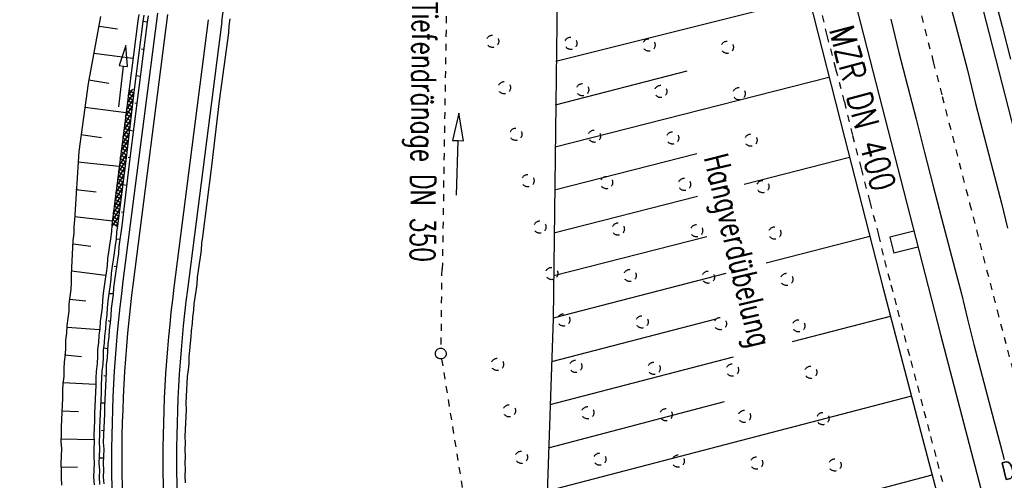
# Model space of a CAD drawing. Extents: x 447882 to 448688, y 437766 to 439043.
# Tile 97 of 121: x 447997 to 448069, y 438871 to 438905. Entities that reach past the tile are written whole.
import ezdxf

# ---------------------------------------------------------------- set-up
doc = ezdxf.new("R2010")
doc.units = 0
doc.header["$LTSCALE"] = 2
doc.header["$MEASUREMENT"] = 0
for name, pattern in [('ACAD_ISO03W100', [0.5, 0.25, -0.25]), ('ACAD_ISO10W100W', [0.5, 0.25, -0.25]), ('AUSGEZOGEN', [0]), ('PUNKTX2', [0.5, 0.25, -0.25])]:
    doc.linetypes.add(name, pattern=pattern)
doc.layers.get('0').update_dxf_attribs({"linetype": 'AUSGEZOGEN'})
for name, color, linetype in [('DB-Bahnachse', 7, 'CONTINUOUS'), ('DB-Boeschungen', 15, 'CONTINUOUS'), ('DB-Durchlässe', 15, 'CONTINUOUS'), ('DB-Gleisachsen', 7, 'CONTINUOUS'), ('DB-Hangverdübelung', 15, 'CONTINUOUS'), ('DB-Ingenieurbauwerke', 15, 'CONTINUOUS'), ('DB-Kabelanlagen', 15, 'CONTINUOUS'), ('DB-Tiefendränage', 15, 'CONTINUOUS'), ('DB-TIEFENDRÄNAGE-SCHRIFT', 15, 'CONTINUOUS'), ('DB-Tiefenentwässerung', 15, 'CONTINUOUS'), ('DB-Weg-Boeschungen', 15, 'CONTINUOUS'), ('DB-Wege', 15, 'CONTINUOUS'), ('FBRTOP', 250, 'AUSGEZOGEN'), ('SCHLITZRINNE', 200, 'AUSGEZOGEN')]:
    doc.layers.add(name, color=color, linetype=linetype)
doc.styles.add('ROMANS', font='romans.shx', dxfattribs={"width": 0.8})

# ---------------------------------------------------------------- blocks, each defined once
blk = doc.blocks.new('*X352')
at = {"color": 0, "linetype": 'ByBlock'}
for p, q in [((269638, -230463), (269626, -230451)), ((270121, -230628), (269705, -230212)), ((269715, -230490), (270005, -230200)), ((269719, -230167), (269765, -230122)), ((269952, -230570), (270244, -230278)), ((270603, -230792), (270015, -230203)), ((270190, -230651), (270484, -230357)), ((270427, -230732), (270724, -230435)), ((271086, -230956), (270487, -230358)), ((270665, -230813), (270964, -230514)), ((270902, -230894), (271204, -230592)), ((271568, -231121), (270960, -230512)), ((271139, -230975), (271443, -230670)), ((272051, -231285), (271433, -230667)), ((271377, -231055), (271683, -230749)), ((271614, -231136), (271923, -230827)), ((271851, -231217), (272163, -230906)), ((272533, -231449), (271906, -230821)), ((272089, -231298), (272403, -230984)), ((272326, -231379), (272643, -231062)), ((273016, -231614), (272378, -230976)), ((272563, -231460), (272882, -231141)), ((272801, -231540), (273122, -231219)), ((273499, -231778), (272851, -231130)), ((273038, -231621), (273362, -231297)), ((273276, -231702), (273602, -231376)), ((273981, -231942), (273324, -231285)), ((273513, -231783), (273842, -231454)), ((273750, -231864), (274081, -231533)), ((274464, -232107), (273796, -231439)), ((273988, -231945), (274321, -231611)), ((274225, -232025), (274561, -231690)), ((274946, -232271), (274269, -231594)), ((274462, -232106), (274798, -231771)), ((274700, -232187), (275035, -231851)), ((275429, -232435), (274746, -231753)), ((274937, -232268), (275273, -231932)), ((275174, -232349), (275510, -232013)), ((275911, -232600), (275229, -231917)), ((275412, -232430), (275748, -232094)), ((276394, -232764), (275711, -232081)), ((275649, -232510), (275985, -232175)), ((275887, -232591), (276222, -232256)), ((276124, -232672), (276460, -232336)), ((276876, -232928), (276194, -232246)), ((276361, -232753), (276697, -232417)), ((276599, -232834), (276934, -232498)), ((277359, -233093), (276676, -232410)), ((276836, -232915), (277172, -232579)), ((277073, -232995), (277409, -232660)), ((277841, -233257), (277159, -232574)), ((277311, -233076), (277647, -232741)), ((277548, -233157), (277884, -232821)), ((278324, -233421), (277641, -232739)), ((277786, -233238), (278121, -232902)), ((278023, -233319), (278359, -232983)), ((278806, -233585), (278124, -232903)), ((278260, -233400), (278596, -233064)), ((278498, -233480), (278833, -233145)), ((279194, -233655), (278606, -233067)), ((278735, -233561), (279071, -233226)), ((278975, -233640), (279307, -233308)), ((279272, -233415), (279089, -233232))]:
    blk.add_line(p, q, dxfattribs=at)

msp = doc.modelspace()

# ---------------------------------------------------------------- linework, layer by layer
at = {"layer": 'DB-Bahnachse', "linetype": 'ACAD_ISO10W100W'}
for p, q in [((448062.21, 438906.976), (448063.568, 438901.682)), ((448063.568, 438901.682), (448064.216, 438899.157)), ((448064.216, 438899.157), (448066.222, 438891.338)), ((448066.222, 438891.338), (448068.227, 438883.519)), ((448068.227, 438883.519), (448070.282, 438875.708))]:
    msp.add_line(p, q, dxfattribs=at)
at = {"layer": 'DB-Boeschungen', "linetype": 'Continuous'}
for p, q in [((448036.153, 438908.977), (448036.026, 438898.593)), ((448053.999, 438908.304), (448057.082, 438896.156)), ((448054.498, 438906.361), (448036.031, 438901.692)), ((448035.986, 438898.535), (448045.6, 438901.014)), ((448055.947, 438900.525), (448035.98, 438895.436)), ((448036.026, 438898.593), (448035.829, 438882.914)), ((448057.082, 438896.156), (448059.897, 438885.231)), ((448035.926, 438892.328), (448046.319, 438894.996)), ((448057.444, 438894.697), (448049.76, 438892.728)), ((448046.358, 438891.856), (448035.88, 438889.171)), ((448035.875, 438886.071), (448047.046, 438888.93)), ((448058.933, 438888.919), (448051.38, 438886.973)), ((448048.435, 438886.214), (448035.82, 438882.963)), ((448059.897, 438885.231), (448062.786, 438874.167)), ((448035.829, 438882.914), (448034.932, 438856.648)), ((448035.725, 438879.798), (448047.716, 438882.904)), ((448060.431, 438883.092), (448053.268, 438881.227)), ((448048.952, 438880.104), (448035.581, 438876.623)), ((448061.978, 438877.273), (448035.382, 438870.34)), ((448035.477, 438873.506), (448048.337, 438876.869)), ((448062.786, 438874.167), (448067.206, 438857.382)), ((448063.467, 438871.495), (448035.135, 438864.048))]:
    msp.add_line(p, q, dxfattribs=at)
at = {"layer": 'DB-Gleisachsen', "linetype": 'Continuous'}
for p, q in [((448064.796, 438905.864), (448065.423, 438903.487)), ((448060.468, 438904.786), (448061.055, 438902.351)), ((448065.423, 438903.487), (448066.06, 438901.061)), ((448061.055, 438902.351), (448061.691, 438899.925)), ((448066.06, 438901.061), (448066.647, 438898.626)), ((448061.691, 438899.925), (448062.328, 438897.499)), ((448066.647, 438898.626), (448067.283, 438896.2)), ((448062.328, 438897.499), (448062.915, 438895.065)), ((448067.283, 438896.2), (448067.92, 438893.774)), ((448062.915, 438895.065), (448063.542, 438892.688)), ((448067.92, 438893.774), (448068.556, 438891.349)), ((448063.542, 438892.688), (448064.179, 438890.262)), ((448068.556, 438891.349), (448068.98, 438889.545)), ((448064.179, 438890.262), (448064.661, 438888.418)), ((448064.661, 438888.418), (448065.142, 438886.574)), ((448065.142, 438886.574), (448065.624, 438884.73)), ((448065.624, 438884.73), (448066.056, 438882.877)), ((448066.056, 438882.877), (448066.538, 438881.033)), ((448066.538, 438881.033), (448067.02, 438879.189)), ((448067.02, 438879.189), (448067.501, 438877.345)), ((448067.501, 438877.345), (448067.983, 438875.501)), ((448067.983, 438875.501), (448068.465, 438873.657)), ((448068.465, 438873.657), (448068.733, 438872.641))]:
    msp.add_line(p, q, dxfattribs=at)
at = {"layer": 'DB-Hangverdübelung', "linetype": 'PUNKTX2'}
for centre in [(448031.401, 438903.18), (448037.111, 438903.035), (448042.816, 438902.908), (448048.532, 438902.745), (448032.259, 438899.787), (448037.97, 438899.642), (448043.677, 438899.516), (448049.394, 438899.352), (448033.099, 438896.389), (448038.833, 438896.249), (448044.541, 438896.124), (448050.258, 438895.961), (448033.984, 438893.003), (448039.718, 438892.864), (448045.407, 438892.733), (448051.126, 438892.57), (448034.851, 438889.612), (448040.572, 438889.47), (448046.289, 438889.346), (448051.997, 438889.18), (448035.721, 438886.222), (448041.437, 438886.079), (448047.149, 438885.953), (448052.87, 438885.791), (448036.593, 438882.832), (448042.31, 438882.69), (448048.024, 438882.564), (448053.747, 438882.402), (448031.751, 438879.586), (448037.469, 438879.444), (448043.187, 438879.301), (448048.902, 438879.176), (448054.626, 438879.015), (448032.628, 438876.197), (448038.347, 438876.056), (448044.067, 438875.913), (448049.783, 438875.789), (448055.508, 438875.629), (448033.508, 438872.809), (448039.228, 438872.669), (448044.95, 438872.526), (448050.671, 438872.386), (448056.393, 438872.244)]:
    msp.add_ellipse(centre, major_axis=(-0.318, 0.318), ratio=1, start_param=2.557664, end_param=8.840849, dxfattribs=at)
at = {"layer": 'DB-Ingenieurbauwerke', "linetype": 'Continuous'}
for p, q in [((448066.66, 438907.538), (448072.698, 438884)), ((448058.032, 438905.353), (448064.084, 438881.762)), ((448062.147, 438889.306), (448060.401, 438888.866)), ((448060.401, 438888.866), (448060.694, 438887.703)), ((448062.44, 438888.142), (448060.694, 438887.703)), ((448064.084, 438881.762), (448073.187, 438847.162))]:
    msp.add_line(p, q, dxfattribs=at)
at = {"layer": 'DB-Kabelanlagen', "linetype": 'Continuous'}
for p, q in [((448067.951, 438906.681), (448068.588, 438904.255)), ((448068.588, 438904.255), (448069.215, 438901.878))]:
    msp.add_line(p, q, dxfattribs=at)
at = {"layer": 'DB-Tiefendränage', "linetype": 'ACAD_ISO03W100'}
for p, q in [((448028.087, 438909.003), (448027.731, 438886.547)), ((448027.691, 438886.548), (448027.626, 438880.775)), ((448027.685, 438879.98), (448032.24, 438851.473))]:
    msp.add_line(p, q, dxfattribs=at)
at = {"layer": 'DB-Tiefendränage', "linetype": 'Continuous'}
msp.add_ellipse((448027.622, 438880.375), major_axis=(-0.283, 0.283), ratio=1, start_param=2.557664, end_param=8.840849, dxfattribs=at)
at = {"layer": 'DB-TIEFENDRÄNAGE-SCHRIFT', "linetype": 'Continuous'}
for p, q in [((448028.934, 438897.93), (448028.482, 438895.941)), ((448029.282, 438895.92), (448028.934, 438897.93)), ((448028.482, 438895.941), (448028.882, 438895.931)), ((448028.778, 438891.932), (448028.882, 438895.931)), ((448028.882, 438895.931), (448029.282, 438895.92))]:
    msp.add_line(p, q, dxfattribs=at)
at = {"layer": 'DB-Tiefenentwässerung', "linetype": 'ACAD_ISO03W100'}
for p, q in [((448055.217, 438906.032), (448055.804, 438903.598)), ((448055.804, 438903.598), (448056.441, 438901.172)), ((448056.441, 438901.172), (448057.077, 438898.746)), ((448057.077, 438898.746), (448057.664, 438896.311)), ((448057.664, 438896.311), (448058.3, 438893.885)), ((448058.3, 438893.885), (448058.937, 438891.459)), ((448058.937, 438891.459), (448059.573, 438889.033)), ((448059.573, 438889.033), (448060.006, 438887.181)), ((448060.006, 438887.181), (448060.478, 438885.386)), ((448060.478, 438885.386), (448060.96, 438883.542)), ((448060.96, 438883.542), (448061.442, 438881.698)), ((448061.442, 438881.698), (448061.923, 438879.854)), ((448061.923, 438879.854), (448062.405, 438878.01)), ((448062.405, 438878.01), (448062.887, 438876.166)), ((448062.887, 438876.166), (448063.368, 438874.321)), ((448063.368, 438874.321), (448063.85, 438872.477)), ((448063.85, 438872.477), (448064.332, 438870.633))]:
    msp.add_line(p, q, dxfattribs=at)
at = {"layer": 'DB-Weg-Boeschungen', "linetype": 'Continuous'}
for p, q in [((448005.59, 438905.136), (448005.513, 438904.668)), ((448005.952, 438905.092), (448005.874, 438904.624)), ((448002.778, 438904.994), (448001.883, 438900.094)), ((448005.513, 438904.668), (448004.881, 438899.708)), ((448005.874, 438904.624), (448005.242, 438899.664)), ((448006.186, 438904.572), (448005.554, 438899.612)), ((448006.186, 438904.572), (448005.874, 438904.624)), ((448006.264, 438905.04), (448006.186, 438904.572)), ((448012.222, 438904.819), (448012.152, 438904.301)), ((448002.69, 438904.271), (448004.036, 438904.08)), ((448012.131, 438903.792), (448011.45, 438898.824)), ((448012.152, 438904.301), (448012.131, 438903.792)), ((448005.137, 438901.925), (448002.296, 438902.285)), ((448004.626, 438902.861), (448004.159, 438901.404)), ((448004.755, 438901.336), (448004.626, 438902.861)), ((448005.94, 438902.609), (448005.792, 438902.586)), ((448004.119, 438898.389), (448004.457, 438901.37)), ((448004.159, 438901.404), (448004.457, 438901.37)), ((448004.457, 438901.37), (448004.755, 438901.336)), ((448001.883, 438900.094), (448001.202, 438895.126)), ((448001.943, 438900.356), (448003.396, 438900.131)), ((448005.702, 438900.597), (448005.39, 438900.649)), ((448004.881, 438899.708), (448004.249, 438894.748)), ((448005.242, 438899.664), (448004.667, 438894.662)), ((448005.554, 438899.612), (448004.922, 438894.652)), ((448005.456, 438898.634), (448005.3, 438898.66)), ((448011.45, 438898.824), (448010.867, 438893.872)), ((448004.653, 438897.95), (448001.655, 438898.336)), ((448005.217, 438896.622), (448004.905, 438896.674)), ((448001.36, 438896.366), (448002.862, 438896.148)), ((448001.202, 438895.126), (448000.882, 438890.114)), ((448004.16, 438894.025), (448001.122, 438894.354)), ((448004.249, 438894.748), (448003.616, 438889.788)), ((448004.667, 438894.662), (448004.035, 438889.702)), ((448004.922, 438894.652), (448004.339, 438889.7)), ((448004.971, 438894.66), (448004.815, 438894.686)), ((448010.867, 438893.872), (448010.235, 438888.912)), ((448000.982, 438892.358), (448002.477, 438892.189)), ((448004.684, 438892.64), (448004.421, 438892.7)), ((448004.437, 438890.677), (448004.331, 438890.711)), ((448000.882, 438890.114), (448000.853, 438889.654)), ((448003.676, 438890.051), (448000.892, 438890.369)), ((448000.853, 438889.654), (448000.833, 438889.145)), ((448003.596, 438889.278), (448003.526, 438888.761)), ((448003.616, 438889.788), (448003.596, 438889.278)), ((448004.035, 438889.702), (448003.957, 438889.234)), ((448004.339, 438889.7), (448004.269, 438889.183)), ((448000.763, 438888.627), (448000.742, 438888.118)), ((448000.833, 438889.145), (448000.763, 438888.627)), ((448003.526, 438888.761), (448003.448, 438888.293)), ((448003.937, 438888.725), (448003.859, 438888.257)), ((448003.957, 438889.234), (448003.937, 438888.725)), ((448004.191, 438888.715), (448003.937, 438888.725)), ((448004.191, 438888.715), (448004.121, 438888.197)), ((448004.269, 438889.183), (448004.191, 438888.715)), ((448010.235, 438888.912), (448010.157, 438888.444)), ((448000.742, 438888.118), (448000.722, 438887.608)), ((448000.802, 438888.38), (448002.091, 438888.23)), ((448003.448, 438888.293), (448003.378, 438887.776)), ((448003.859, 438888.257), (448003.789, 438887.74)), ((448004.121, 438888.197), (448004.101, 438887.688)), ((448010.137, 438887.935), (448010.067, 438887.418)), ((448010.157, 438888.444), (448010.137, 438887.935)), ((448000.693, 438887.148), (448000.673, 438886.639)), ((448000.722, 438887.608), (448000.693, 438887.148)), ((448003.3, 438887.308), (448003.28, 438886.799)), ((448003.378, 438887.776), (448003.3, 438887.308)), ((448003.719, 438887.222), (448003.641, 438886.754)), ((448003.789, 438887.74), (448003.719, 438887.222)), ((448004.023, 438887.22), (448003.953, 438886.703)), ((448004.101, 438887.688), (448004.023, 438887.22)), ((448010.067, 438887.418), (448009.989, 438886.95)), ((448000.673, 438886.639), (448000.652, 438886.129)), ((448003.142, 438886.068), (448000.662, 438886.384)), ((448003.28, 438886.799), (448003.21, 438886.281)), ((448003.641, 438886.754), (448003.571, 438886.237)), ((448003.953, 438886.703), (448003.797, 438886.729)), ((448003.953, 438886.703), (448003.875, 438886.235)), ((448009.919, 438886.432), (448009.841, 438885.964)), ((448009.989, 438886.95), (448009.919, 438886.432)), ((448000.652, 438886.129), (448000.639, 438885.57)), ((448003.132, 438885.813), (448003.062, 438885.296)), ((448003.21, 438886.281), (448003.132, 438885.813)), ((448003.543, 438885.777), (448003.473, 438885.26)), ((448003.571, 438886.237), (448003.543, 438885.777)), ((448003.805, 438885.717), (448003.735, 438885.2)), ((448003.875, 438886.235), (448003.805, 438885.717)), ((448009.841, 438885.964), (448009.82, 438885.455)), ((448000.619, 438885.061), (448000.549, 438884.544)), ((448000.639, 438885.57), (448000.619, 438885.061)), ((448003.062, 438885.296), (448002.992, 438884.779)), ((448003.473, 438885.26), (448003.403, 438884.742)), ((448003.735, 438885.2), (448003.715, 438884.691)), ((448009.82, 438885.455), (448009.751, 438884.938)), ((448000.549, 438884.544), (448000.487, 438883.977)), ((448000.531, 438884.338), (448001.714, 438884.222)), ((448002.922, 438884.261), (448002.902, 438883.752)), ((448002.992, 438884.779), (448002.922, 438884.261)), ((448003.333, 438884.225), (448003.263, 438883.708)), ((448003.403, 438884.742), (448003.333, 438884.225)), ((448003.707, 438884.74), (448003.403, 438884.742)), ((448003.715, 438884.691), (448003.645, 438884.173)), ((448009.673, 438884.47), (448009.595, 438884.002)), ((448009.751, 438884.938), (448009.673, 438884.47)), ((448000.487, 438883.977), (448000.466, 438883.468)), ((448002.902, 438883.752), (448002.832, 438883.235)), ((448003.263, 438883.708), (448003.242, 438883.198)), ((448003.575, 438883.656), (448003.554, 438883.147)), ((448003.645, 438884.173), (448003.575, 438883.656)), ((448009.567, 438883.542), (448009.497, 438883.024)), ((448009.595, 438884.002), (448009.567, 438883.542)), ((448000.396, 438882.95), (448000.326, 438882.433)), ((448000.466, 438883.468), (448000.396, 438882.95)), ((448002.832, 438883.235), (448002.762, 438882.717)), ((448003.242, 438883.198), (448003.172, 438882.681)), ((448003.554, 438883.147), (448003.484, 438882.629)), ((448009.497, 438883.024), (448009.468, 438882.564)), ((448000.326, 438882.433), (448000.314, 438881.874)), ((448002.707, 438882.101), (448000.35, 438882.285)), ((448002.741, 438882.208), (448002.671, 438881.69)), ((448002.762, 438882.717), (448002.741, 438882.208)), ((448003.152, 438882.172), (448003.082, 438881.654)), ((448003.172, 438882.681), (448003.152, 438882.172)), ((448003.469, 438882.728), (448003.362, 438882.762)), ((448003.414, 438882.112), (448003.394, 438881.602)), ((448003.484, 438882.629), (448003.414, 438882.112)), ((448009.468, 438882.564), (448009.398, 438882.047)), ((448000.244, 438881.357), (448000.223, 438880.847)), ((448000.314, 438881.874), (448000.244, 438881.357)), ((448002.671, 438881.69), (448002.651, 438881.181)), ((448003.082, 438881.654), (448003.061, 438881.145)), ((448003.394, 438881.602), (448003.324, 438881.085)), ((448009.37, 438881.587), (448009.342, 438881.127)), ((448009.398, 438882.047), (448009.37, 438881.587)), ((448000.223, 438880.847), (448000.21, 438880.288)), ((448002.581, 438880.664), (448002.56, 438880.154)), ((448002.651, 438881.181), (448002.581, 438880.664)), ((448003.061, 438881.145), (448002.991, 438880.628)), ((448003.329, 438880.732), (448003.017, 438880.783)), ((448003.324, 438881.085), (448003.303, 438880.576)), ((448009.342, 438881.127), (448009.272, 438880.609)), ((448000.21, 438880.288), (448000.14, 438879.771)), ((448000.161, 438880.281), (448001.393, 438880.172)), ((448002.56, 438880.154), (448002.54, 438879.645)), ((448002.971, 438880.118), (448002.95, 438879.608)), ((448002.991, 438880.628), (448002.971, 438880.118)), ((448003.283, 438880.066), (448003.213, 438879.549)), ((448003.303, 438880.576), (448003.283, 438880.066)), ((448009.243, 438880.149), (448009.223, 438879.64)), ((448009.272, 438880.609), (448009.243, 438880.149)), ((448000.12, 438879.262), (448000.107, 438878.703)), ((448000.14, 438879.771), (448000.12, 438879.262)), ((448002.54, 438879.645), (448002.477, 438879.078)), ((448002.95, 438879.608), (448002.88, 438879.091)), ((448003.213, 438879.549), (448003.192, 438879.039)), ((448009.223, 438879.64), (448009.194, 438879.18)), ((448000.107, 438878.703), (448000.037, 438878.185)), ((448002.457, 438878.569), (448002.436, 438878.059)), ((448002.477, 438879.078), (448002.457, 438878.569)), ((448002.86, 438878.582), (448002.839, 438878.072)), ((448002.88, 438879.091), (448002.86, 438878.582)), ((448003.19, 438878.735), (448003.034, 438878.761)), ((448003.172, 438878.53), (448003.151, 438878.02)), ((448003.192, 438879.039), (448003.172, 438878.53)), ((448009.116, 438878.712), (448009.096, 438878.202)), ((448009.194, 438879.18), (448009.116, 438878.712)), ((448000.037, 438878.185), (448000.016, 438877.676)), ((448002.429, 438878.108), (448000.029, 438878.235)), ((448002.436, 438878.059), (448002.416, 438877.55)), ((448002.839, 438878.072), (448002.826, 438877.513)), ((448003.151, 438878.02), (448003.131, 438877.511)), ((448009.096, 438878.202), (448009.067, 438877.742)), ((448000.004, 438877.117), (447999.983, 438876.608)), ((448000.016, 438877.676), (448000.004, 438877.117)), ((448002.395, 438877.04), (448002.375, 438876.531)), ((448002.416, 438877.55), (448002.395, 438877.04)), ((448002.826, 438877.513), (448002.806, 438877.004)), ((448003.131, 438877.511), (448003.11, 438877.001)), ((448009.047, 438877.233), (448009.019, 438876.773)), ((448009.067, 438877.742), (448009.047, 438877.233)), ((447999.983, 438876.608), (447999.963, 438876.098)), ((448002.375, 438876.531), (448002.354, 438876.021)), ((448002.785, 438876.494), (448002.765, 438875.985)), ((448002.806, 438877.004), (448002.785, 438876.494)), ((448003.1, 438876.747), (448002.796, 438876.749)), ((448003.089, 438876.492), (448003.069, 438875.982)), ((448003.11, 438877.001), (448003.089, 438876.492)), ((448009.019, 438876.773), (448009.047, 438876.271)), ((447999.947, 438876.197), (448001.171, 438876.138)), ((447999.963, 438876.098), (447999.95, 438875.539)), ((448002.354, 438876.021), (448002.341, 438875.462)), ((448002.765, 438875.985), (448002.744, 438875.475)), ((448003.069, 438875.982), (448003.048, 438875.473)), ((448009.019, 438875.811), (448008.998, 438875.301)), ((448009.047, 438876.271), (448009.019, 438875.811)), ((447999.929, 438875.03), (447999.917, 438874.471)), ((447999.95, 438875.539), (447999.929, 438875.03)), ((448002.321, 438874.953), (448002.3, 438874.443)), ((448002.341, 438875.462), (448002.321, 438874.953)), ((448002.724, 438874.966), (448002.703, 438874.456)), ((448002.744, 438875.475), (448002.724, 438874.966)), ((448003.028, 438874.963), (448003.007, 438874.454)), ((448003.048, 438875.473), (448003.028, 438874.963)), ((448008.998, 438875.301), (448008.97, 438874.841)), ((447999.917, 438874.471), (447999.896, 438873.961)), ((448002.3, 438874.443), (448002.329, 438873.942)), ((448002.703, 438874.456), (448002.682, 438873.947)), ((448003.01, 438874.758), (448002.861, 438874.735)), ((448003.007, 438874.454), (448002.994, 438873.895)), ((448008.97, 438874.841), (448008.949, 438874.332)), ((448008.949, 438874.332), (448008.978, 438873.83)), ((447999.896, 438873.961), (447999.933, 438873.41)), ((448002.305, 438874.09), (447999.922, 438874.117)), ((448002.329, 438873.942), (448002.308, 438873.432)), ((448002.682, 438873.947), (448002.719, 438873.396)), ((448002.994, 438873.895), (448003.023, 438873.393)), ((448008.978, 438873.83), (448008.95, 438873.37)), ((447999.912, 438872.901), (447999.899, 438872.342)), ((447999.933, 438873.41), (447999.912, 438872.901)), ((448002.308, 438873.432), (448002.296, 438872.873)), ((448002.296, 438872.873), (448002.324, 438872.372)), ((448002.699, 438872.886), (448002.678, 438872.377)), ((448002.719, 438873.396), (448002.699, 438872.886)), ((448003.026, 438872.736), (448002.722, 438872.738)), ((448003.003, 438872.884), (448002.982, 438872.374)), ((448003.023, 438873.393), (448003.003, 438872.884)), ((448008.95, 438873.37), (448008.979, 438872.868)), ((448008.979, 438872.868), (448008.95, 438872.408)), ((447999.899, 438872.342), (447999.928, 438871.84)), ((447999.938, 438872.095), (448001.105, 438872.077)), ((448002.324, 438872.372), (448002.304, 438871.862)), ((448002.678, 438872.377), (448002.707, 438871.875)), ((448002.982, 438872.374), (448003.011, 438871.873)), ((448008.95, 438872.408), (448008.979, 438871.907)), ((447999.928, 438871.84), (447999.907, 438871.331)), ((447999.907, 438871.331), (447999.944, 438870.78)), ((448002.304, 438871.862), (448002.283, 438871.353)), ((448002.283, 438871.353), (448002.32, 438870.802)), ((448002.707, 438871.875), (448002.686, 438871.366)), ((448002.686, 438871.366), (448002.723, 438870.815)), ((448003.011, 438871.873), (448002.99, 438871.363)), ((448002.99, 438871.363), (448003.019, 438870.862)), ((448008.979, 438871.907), (448008.951, 438871.447)), ((448008.951, 438871.447), (448008.979, 438870.945))]:
    msp.add_line(p, q, dxfattribs=at)
at = {"layer": 'DB-Wege', "linetype": 'Continuous'}
for p, q in [((448006.936, 438905.233), (448004.424, 438885.672)), ((448007.68, 438905.138), (448005.168, 438885.576)), ((448010.655, 438904.756), (448008.144, 438885.194)), ((448011.647, 438904.628), (448009.136, 438885.067))]:
    msp.add_line(p, q, dxfattribs=at)
for centre, major_axis, start_param, end_param in [((447513.238, 438968.617), (-100.558, 492.336), 4.383225, 4.473394), ((448105.842, 438872.651), (-20.464, 100.181), 1.241609, 1.536488), ((448105.842, 438872.651), (-20.312, 99.447), 1.24163, 1.536062), ((448105.842, 438872.651), (-19.71, 96.508), 1.241651, 1.534229), ((448105.842, 438872.651), (-19.515, 95.527), 1.241592, 1.533526)]:
    msp.add_ellipse(centre, major_axis=major_axis, ratio=1, start_param=start_param, end_param=end_param, dxfattribs=at)
at = {"layer": 'FBRTOP'}
for points in [[(448131.684, 438991.32, -0.000001), (448134.983, 438970.589, -0.000001), (448138.911, 438945.9, 0.000002), (448142.84, 438921.21, 0.000007), (448144.804, 438908.866, -0.000017), (448146.769, 438896.521), (448150.697, 438871.831), (448152.012, 438863.563, 0.001038), (448152.834, 438858.467, 0.000474), (448154.667, 438847.31, 0.002138), (448156.319, 438837.578, 0.001413), (448158.922, 438822.873, 0.001696), (448161.067, 438811.177, 0.001564), (448163.477, 438798.508, 0.001572)], [(448098.869, 438979.596, -0.000001), (448101.158, 438965.207, -0.000001), (448105.087, 438940.518, 0.000002), (448109.015, 438915.828, 0.000007), (448110.98, 438903.483, -0.000017), (448112.944, 438891.138), (448116.872, 438866.45), (448118.199, 438858.111, 0.001038), (448119.033, 438852.94, 0.000474), (448120.894, 438841.612, 0.002138), (448122.571, 438831.731, 0.001412), (448125.216, 438816.789, 0.001697), (448127.398, 438804.894, 0.001564), (448129.85, 438792.003, 0.001572)]]:
    msp.add_lwpolyline(points, format="xyb", dxfattribs=at)
at = {"layer": 'FBRTOP', "const_width": 0.5}
msp.add_lwpolyline([(448117.312, 438986.185, -0.000001), (448120.169, 438968.232, -0.000001), (448124.098, 438943.543, 0.000002), (448128.026, 438918.853, 0.000007), (448129.991, 438906.508, -0.000017), (448131.955, 438894.163), (448135.883, 438869.474), (448137.204, 438861.175, 0.001038), (448138.03, 438856.046, 0.000474), (448139.876, 438844.815, 0.002138), (448141.539, 438835.017, 0.001413), (448144.16, 438820.208, 0.001696), (448146.322, 438808.425, 0.001564), (448148.75, 438795.659, 0.001572)], format="xyb", dxfattribs=at)
at = {"layer": 'SCHLITZRINNE'}
msp.add_lwpolyline([(448125.936, 438906.533, 0), (448126.04, 438905.88, -0.000017), (448128.005, 438893.535), (448131.933, 438868.846), (448133.254, 438860.539, 0.001038), (448134.083, 438855.401, 0.000474), (448135.932, 438844.149, 0.002138), (448137.597, 438834.334, 0.001413), (448140.224, 438819.498, 0.001696), (448142.389, 438807.692, 0.001564), (448144.822, 438794.899, 0.001572)], format="xyb", dxfattribs=at)

# ---------------------------------------------------------------- block references
at = {"layer": 'DB-Weg-Boeschungen', "linetype": 'Continuous', "xscale": 0.001000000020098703, "yscale": 0.0009999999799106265, "zscale": 0.001, "rotation": 281.5433552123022}
msp.add_blockref('*X352', (448176.724, 439210.001), dxfattribs=at)

# ---------------------------------------------------------------- texts
at = {"layer": 'DB-Durchlässe', "linetype": 'Continuous', "style": 'ROMANS', "oblique": 0, "width": 0.8334}
msp.add_text('DN 800', height=1.25, rotation=14.00162, dxfattribs=at).set_placement((448068.719, 438871.138))
at = {"layer": 'DB-Hangverdübelung', "linetype": 'Continuous', "style": 'ROMANS', "oblique": 360, "width": 0.7}
msp.add_text('Hangverdübelung', height=1.8, rotation=283.54336, dxfattribs=at).set_placement((448046.808, 438894.693))
at = {"layer": 'DB-TIEFENDRÄNAGE-SCHRIFT', "linetype": 'Continuous', "style": 'ROMANS', "oblique": 0, "width": 0.7}
msp.add_text('Tiefendränage DN 350', height=1.8, rotation=269.54336, dxfattribs=at).set_placement((448025.543, 438906.077))
at = {"layer": 'DB-Tiefenentwässerung', "linetype": 'Continuous', "style": 'ROMANS', "oblique": 360, "width": 0.8}
msp.add_text('MZR DN 400', height=1.8, rotation=284.84978, dxfattribs=at).set_placement((448055.955, 438904.032))

doc.saveas('drawing.dxf')
